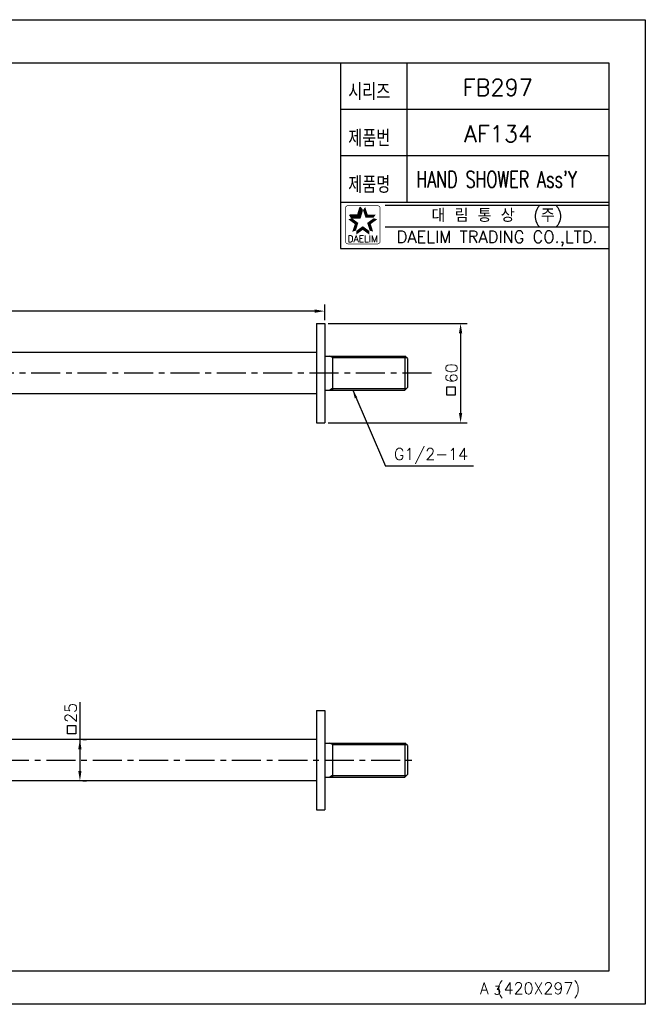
# Model space of a CAD drawing. Extents: x 4390 to 4810, y 960 to 1257.
# Tile 5 of 5: x 4621 to 4810, y 960 to 1257. Entities that reach past the tile are written whole.
import ezdxf
from ezdxf.enums import TextEntityAlignment as Align

# ---------------------------------------------------------------- set-up
doc = ezdxf.new("R2010")
doc.units = 0
doc.header["$LTSCALE"] = 7
doc.header["$MEASUREMENT"] = 0
doc.linetypes.add('CENTER', pattern=[2, 1.25, -0.25, 0.25, -0.25])
doc.layers.get('0').update_dxf_attribs({"color": 2, "linetype": 'CONTINUOUS'})
for name, color, linetype in [('CEN', 1, 'CENTER'), ('CL', 1, 'CENTER'), ('D', 2, 'CONTINUOUS'), ('DIM', 2, 'CONTINUOUS'), ('DWG', 7, 'CONTINUOUS'), ('TXT', 4, 'CONTINUOUS')]:
    doc.layers.add(name, color=color, linetype=linetype)
doc.styles.add('GHS', font='ROMANS.shx', dxfattribs={"bigfont": 'GHS.shx'})
doc.styles.add('ROMANS', font='romans')
doc.dimstyles.new('STANDARD$7', dxfattribs={"dimtxt": 3.5, "dimasz": 3, "dimexe": 1, "dimexo": 0.0625, "dimgap": 1, "dimtad": 1, "dimdec": 4, "dimzin": 0, "dimdsep": 46, "dimtxsty": 'GHS', "dimcen": 1, "dimclrt": 2, "dimadec": 0, "dimazin": 0, "dimtfac": 1, "dimtdec": 4, "dimtofl": 0, "dimtmove": 0, "dimatfit": 3, "dimfxl": 0, "dimtolj": 1, "dimtzin": 0, "dimarcsym": 0})

# ---------------------------------------------------------------- blocks, each defined once
blk = doc.blocks.new('BORDER')
for p, q in [((1, 1), (0, 1)), ((0, 1), (0, 0)), ((0, 0), (1, 0))]:
    blk.add_line(p, q)

msp = doc.modelspace()

# ---------------------------------------------------------------- linework, layer by layer
at = {"color": 7}
for p, q in [((4718.14, 1243.78), (4718.14, 1187.78)), ((4738.14, 1243.78), (4738.14, 1201.78)), ((4718.14, 1229.78), (4799.14, 1229.78)), ((4718.14, 1215.78), (4799.14, 1215.78)), ((4718.14, 1201.78), (4799.14, 1201.78)), ((4718.14, 1187.78), (4799.14, 1187.78))]:
    msp.add_line(p, q, dxfattribs=at)
at = {"color": 2}
for p, q in [((4723.37, 1197.96), (4724.12, 1200.26)), ((4724.79, 1199.35), (4724.12, 1200.26)), ((4721.61, 1197.04), (4720.95, 1197.96)), ((4720.95, 1197.96), (4723.37, 1197.96)), ((4721.61, 1197.04), (4724.04, 1197.04)), ((4724.04, 1197.04), (4724.79, 1199.35))]:
    msp.add_line(p, q, dxfattribs=at)
at = {"color": 2, "linetype": 'Continuous'}
for p, q in [((4731.64, 1200.78), (4799.14, 1200.78)), ((4731.64, 1194.28), (4799.14, 1194.28))]:
    msp.add_line(p, q, dxfattribs=at)
at = {"color": 7, "linetype": 'Continuous'}
for p, q in [((4710.89, 1165.15), (4710.89, 1135.15)), ((4710.89, 1165.15), (4713.39, 1165.15)), ((4713.39, 1165.15), (4713.39, 1135.15)), ((4710.89, 1156.4), (4507.14, 1156.4)), ((4710.89, 1156.4), (4710.89, 1143.9)), ((4713.39, 1155.28), (4737.57, 1155.28)), ((4713.39, 1155.28), (4713.39, 1145.03)), ((4715.72, 1155.28), (4715.72, 1145.03)), ((4738.32, 1154.53), (4737.57, 1155.28)), ((4737.57, 1155.28), (4737.57, 1145.03)), ((4738.32, 1154.53), (4738.32, 1145.78)), ((4710.89, 1143.9), (4519.64, 1143.9)), ((4713.39, 1145.03), (4737.57, 1145.03)), ((4738.32, 1145.78), (4737.57, 1145.03)), ((4710.89, 1135.15), (4713.39, 1135.15)), ((4710.89, 1048.44), (4710.89, 1018.44)), ((4710.89, 1048.44), (4713.39, 1048.44)), ((4713.39, 1048.44), (4713.39, 1018.44)), ((4710.89, 1039.69), (4563.39, 1039.69)), ((4710.89, 1039.69), (4710.89, 1027.19)), ((4713.39, 1038.57), (4737.57, 1038.57)), ((4713.39, 1038.57), (4713.39, 1028.32)), ((4715.72, 1038.57), (4715.72, 1028.32)), ((4737.57, 1038.57), (4737.57, 1028.32)), ((4738.32, 1037.82), (4737.57, 1038.57)), ((4738.32, 1037.82), (4738.32, 1029.07)), ((4713.39, 1028.32), (4737.57, 1028.32)), ((4738.32, 1029.07), (4737.57, 1028.32)), ((4710.89, 1027.19), (4563.39, 1027.19)), ((4710.89, 1018.44), (4713.39, 1018.44))]:
    msp.add_line(p, q, dxfattribs=at)
at = {"color": 2, "linetype": 'Continuous', "const_width": 0.2}
for points in [[(4719.61, 1199.91, -0.414214), (4720.36, 1200.66)], [(4719.61, 1189.91), (4719.61, 1199.91, -1)], [(4720.36, 1200.66), (4729.36, 1200.66, -0.414214), (4730.11, 1199.91, 0.043396)], [(4730.11, 1199.91), (4730.11, 1189.91, -0.414214), (4729.36, 1189.16)], [(4729.36, 1189.16), (4720.61, 1189.16, -0.414214), (4719.61, 1189.91, 0.672398)]]:
    msp.add_lwpolyline(points, format="xyb", dxfattribs=at)
at = {"color": 2}
for points in [[(4723.37, 1197.96), (4724.04, 1197.04), (4724.12, 1200.26), (4724.79, 1199.35)], [(4725.6, 1200.26), (4724.94, 1199.35), (4726.35, 1197.96), (4725.69, 1197.04)], [(4720.95, 1197.96), (4721.61, 1197.04), (4723.37, 1197.96), (4724.04, 1197.04)], [(4726.35, 1197.96), (4725.69, 1197.04), (4728.78, 1197.96), (4728.11, 1197.04)], [(4722.45, 1195.13), (4723.53, 1195.48), (4720.49, 1196.55), (4721.57, 1196.9)], [(4721.71, 1192.82), (4722.78, 1193.17), (4722.45, 1195.13), (4723.53, 1195.48)], [(4724.86, 1193.38), (4724.86, 1194.51), (4722.9, 1191.95), (4722.9, 1193.08)], [(4726.82, 1191.95), (4726.82, 1193.08), (4724.86, 1193.38), (4724.86, 1194.51)], [(4729.23, 1196.55), (4728.16, 1196.9), (4727.27, 1195.13), (4726.19, 1195.48)], [(4727.27, 1195.13), (4726.19, 1195.48), (4728.02, 1192.82), (4726.94, 1193.17)]]:
    msp.add_solid(points, dxfattribs=at)
at = {"layer": 'CEN'}
msp.add_line((4745.57, 1150.15), (4501.74, 1150.15), dxfattribs=at)
at = {"layer": 'CL'}
msp.add_line((4461.39, 1033.44), (4740.32, 1033.44), dxfattribs=at)
at = {"layer": 'D', "ltscale": 0.6}
for p, q in [((4713.39, 1166.15), (4713.39, 1170.87)), ((4710.39, 1168.87), (4516.39, 1168.87)), ((4714.39, 1165.15), (4756.39, 1165.15)), ((4754.39, 1162.15), (4754.39, 1138.15)), ((4715.72, 1154.83), (4714.94, 1155.28)), ((4715.72, 1145.48), (4714.94, 1145.03)), ((4714.39, 1135.15), (4756.39, 1135.15)), ((4639.5, 1050.96), (4639.5, 1030.19)), ((4640.34, 1039.69), (4641.5, 1039.69)), ((4715.72, 1038.12), (4714.94, 1038.57)), ((4715.72, 1028.77), (4714.94, 1028.32)), ((4640.34, 1027.19), (4641.5, 1027.19))]:
    msp.add_line(p, q, dxfattribs=at)
at = {"layer": 'D'}
for p, q in [((4715.72, 1154.83), (4738.02, 1154.83)), ((4715.72, 1145.48), (4738.02, 1145.48)), ((4758.32, 1122.11), (4731.73, 1122.11)), ((4715.72, 1038.12), (4738.02, 1038.12)), ((4715.72, 1028.77), (4738.02, 1028.77))]:
    msp.add_line(p, q, dxfattribs=at)
at = {"layer": 'D', "ltscale": 0.6}
for points in [[(4750.26, 1146.01), (4752.76, 1146.01), (4752.76, 1143.51), (4750.26, 1143.51)], [(4635.74, 1043.9), (4638.24, 1043.9), (4638.24, 1041.4), (4635.74, 1041.4)]]:
    msp.add_lwpolyline(points, close=True, dxfattribs=at)
for points in [[(4710.39, 1169.37), (4710.39, 1168.37), (4713.39, 1168.87)], [(4753.89, 1162.15), (4754.89, 1162.15), (4754.39, 1165.15)], [(4753.89, 1138.15), (4754.89, 1138.15), (4754.39, 1135.15)], [(4639, 1036.69), (4640, 1036.69), (4639.5, 1039.69)], [(4639, 1030.19), (4640, 1030.19), (4639.5, 1027.19)]]:
    msp.add_solid(points, dxfattribs=at)
at = {"layer": 'TXT', "color": 4}
msp.add_lwpolyline([(4799.14, 969.78), (4421.14, 969.78), (4421.14, 1243.78), (4799.14, 1243.78)], close=True, dxfattribs=at)

# ---------------------------------------------------------------- block references
at = {"xscale": -420, "yscale": 297, "zscale": 420}
msp.add_blockref('BORDER', (4810.14, 959.78), dxfattribs=at)

# ---------------------------------------------------------------- texts
at = {"color": 7, "style": 'GHS'}
for s, p in [('FB297', (4765.64, 1236.35)), ('AF134', (4765.75, 1222.35))]:
    msp.add_text(s, height=5, dxfattribs=at).set_placement(p, align=Align.MIDDLE)
at = {"style": 'GHS', "width": 0.7}
msp.add_text("HAND SHOWER Ass'Y", height=5, dxfattribs=at).set_placement((4741.04, 1206.12))
at = {"color": 7, "linetype": 'Continuous'}
for s, height, style, p in [('대 림 통 상  (주)', 4, 'GHS', (4765.4, 1197.47)), ('DAELIM TRADING CO.,LTD.', 3.6, 'ROMANS', (4765.4, 1190.7))]:
    msp.add_text(s, height=height, dxfattribs=dict(at, style=style)).set_placement(p, align=Align.MIDDLE)
at = {"color": 2, "linetype": 'Continuous', "style": 'ROMANS'}
msp.add_text('DAELIM', height=2, dxfattribs=at).set_placement((4724.86, 1189.71), align=Align.CENTER)
at = {"ltscale": 10, "style": 'GHS'}
msp.add_text('G1/2-14', height=3.5, dxfattribs=at).set_placement((4734.29, 1123.99))
at = {"layer": 'D', "ltscale": 0.6, "char_height": 3.5, "attachment_point": 5, "rotation": 90, "style": 'GHS'}
for s, insert in [('\\A1;60', (4751.64, 1150.15)), ('\\A1;25', (4636.75, 1047.68))]:
    msp.add_mtext(s, dxfattribs=dict(at, insert=insert))
at = {"layer": 'DIM', "style": 'GHS', "width": 0.8}
for s, p in [('시리즈', (4720.48, 1232.5)), ('제품번', (4720.48, 1218.5)), ('제품명', (4720.48, 1204.5))]:
    msp.add_text(s, height=5, dxfattribs=at).set_placement(p)
at = {"layer": 'DWG', "style": 'GHS'}
msp.add_text('A (420X297)', height=3.5, dxfattribs=at).set_placement((4760.2, 962.84))
msp.add_text('3', height=2.5, dxfattribs=at).set_placement((4765.45, 962.7), align=Align.CENTER)

# ---------------------------------------------------------------- leaders
at = {"layer": 'D'}
msp.add_leader([(4721.83, 1145.03), (4731.73, 1122.11)], dimstyle='STANDARD$7', override={"dimasz": 2.5, "dimexe": 2, "dimexo": 1, "dimgap": 1, "dimtad": 0, "dimcen": -2.5, "dimclrd": 2, "dimclre": 2, "dimadec": 4, "dimtix": 1, "dimtofl": 1, "dimtmove": 2}, dxfattribs=at)

doc.saveas('drawing.dxf')
